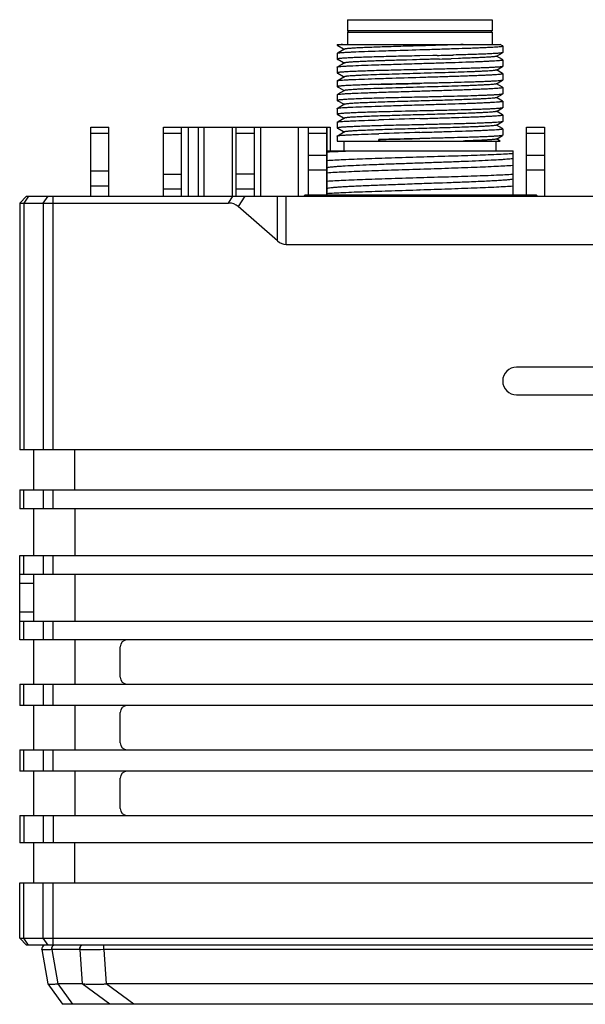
# Model space of a CAD drawing. Header units: millimetres. Extents: x 51 to 457, y 85 to 389.
# Tile 3 of 7: x 200 to 241, y 206 to 278. Entities that reach past the tile are written whole.
import ezdxf

# ---------------------------------------------------------------- set-up
doc = ezdxf.new("R2010")
doc.units = ezdxf.units.MM
doc.header["$LTSCALE"] = 32.67
doc.layers.add('00_COMPONENTS', color=7, linetype='CONTINUOUS')

msp = doc.modelspace()

# ---------------------------------------------------------------- linework, layer by layer
at = {"layer": '00_COMPONENTS'}
for p, q in [((223.663, 277.782), (223.663, 276.982)), ((223.663, 277.782), (234.163, 277.782)), ((234.163, 277.782), (234.163, 276.982)), ((223.763, 276.982), (223.663, 276.882)), ((234.163, 276.982), (223.663, 276.982)), ((223.663, 276.882), (223.663, 275.982)), ((223.663, 276.882), (234.163, 276.882)), ((234.063, 276.982), (234.163, 276.882)), ((234.163, 276.882), (234.163, 275.982)), ((222.913, 275.982), (222.913, 275.925)), ((222.913, 275.982), (234.736, 275.982)), ((222.952, 275.919), (222.967, 275.91)), ((222.952, 275.919), (222.954, 275.917)), ((222.967, 275.91), (223.384, 275.669)), ((223.453, 275.645), (222.98, 275.372)), ((223.384, 275.669), (223.439, 275.637)), ((234.907, 275.884), (234.736, 275.983)), ((234.913, 275.877), (234.913, 275.398)), ((222.913, 275.348), (222.913, 274.925)), ((222.952, 274.919), (222.967, 274.91)), ((222.967, 274.91), (223.384, 274.669)), ((229.849, 275.184), (228.913, 275.162)), ((229.705, 274.909), (229.675, 274.908)), ((229.735, 274.91), (229.705, 274.909)), ((230.18, 274.923), (229.735, 274.91)), ((229.879, 275.184), (229.849, 275.184)), ((229.879, 275.184), (229.849, 275.184)), ((230.093, 275.189), (229.879, 275.184)), ((230.103, 275.189), (230.093, 275.189)), ((230.123, 275.19), (230.103, 275.189)), ((230.132, 275.19), (230.123, 275.19)), ((230.177, 275.191), (230.132, 275.19)), ((230.275, 274.926), (230.18, 274.923)), ((230.304, 274.927), (230.275, 274.926)), ((230.327, 274.927), (230.304, 274.927)), ((231.717, 274.972), (231.18, 274.954)), ((231.383, 275.221), (231.291, 275.218)), ((231.535, 275.225), (231.383, 275.221)), ((231.545, 275.225), (231.534, 275.225)), ((234.455, 275.129), (234.906, 275.39)), ((234.908, 274.884), (234.469, 275.137)), ((222.913, 274.348), (222.913, 273.925)), ((223.453, 274.645), (222.98, 274.372)), ((223.384, 274.669), (223.439, 274.637)), ((227.932, 274.859), (227.839, 274.856)), ((228.381, 274.872), (227.932, 274.859)), ((228.438, 274.874), (228.381, 274.872)), ((234.455, 274.129), (234.906, 274.39)), ((234.913, 274.877), (234.913, 274.398)), ((222.952, 273.919), (222.967, 273.91)), ((222.967, 273.91), (223.384, 273.669)), ((223.453, 273.645), (222.98, 273.372)), ((223.384, 273.669), (223.439, 273.637)), ((234.908, 273.884), (234.469, 274.137)), ((234.913, 273.877), (234.908, 273.884)), ((234.913, 273.877), (234.913, 273.398)), ((222.913, 273.348), (222.913, 272.925)), ((222.952, 272.919), (223.038, 272.869)), ((223.038, 272.869), (223.384, 272.669)), ((234.455, 273.129), (234.906, 273.39)), ((234.908, 272.884), (234.469, 273.137)), ((234.913, 272.877), (234.908, 272.884)), ((234.913, 272.877), (234.913, 272.398)), ((222.913, 272.348), (222.913, 271.926)), ((223.453, 272.645), (222.979, 272.371)), ((223.384, 272.669), (223.439, 272.637)), ((234.455, 272.129), (234.906, 272.39)), ((234.908, 271.884), (234.469, 272.137)), ((222.913, 271.348), (222.913, 270.925)), ((222.952, 271.919), (222.966, 271.91)), ((222.966, 271.91), (223.382, 271.67)), ((223.453, 271.645), (222.98, 271.372)), ((223.382, 271.67), (223.439, 271.637)), ((234.455, 271.129), (234.906, 271.39)), ((234.913, 271.877), (234.913, 271.398)), ((222.952, 270.919), (222.966, 270.91)), ((222.952, 270.919), (222.956, 270.917)), ((222.966, 270.91), (223.382, 270.67)), ((223.453, 270.645), (222.98, 270.372)), ((223.382, 270.67), (223.439, 270.637)), ((234.908, 270.884), (234.469, 271.137)), ((234.913, 270.877), (234.913, 270.398)), ((205.073, 264.982), (205.073, 269.982)), ((205.073, 269.982), (206.373, 269.982)), ((206.373, 264.982), (206.373, 269.982)), ((210.333, 264.982), (210.333, 269.982)), ((210.333, 269.982), (222.413, 269.982)), ((211.633, 264.982), (211.633, 269.982)), ((212.133, 269.982), (212.133, 264.982)), ((212.86, 264.982), (212.86, 269.982)), ((213.274, 264.982), (213.274, 269.982)), ((215.304, 269.982), (215.304, 264.982)), ((215.593, 264.982), (215.593, 269.982)), ((216.893, 269.982), (216.893, 264.982)), ((217.395, 264.982), (217.395, 269.982)), ((220.086, 269.982), (220.086, 264.982)), ((220.853, 265.082), (220.853, 269.982)), ((222.153, 269.982), (222.153, 265.082)), ((222.197, 268.282), (222.197, 269.982)), ((222.413, 269.982), (222.413, 268.282)), ((222.913, 270.348), (222.913, 269.926)), ((222.952, 269.919), (222.966, 269.91)), ((222.966, 269.91), (223.383, 269.67)), ((234.455, 270.129), (234.906, 270.39)), ((234.908, 269.884), (234.469, 270.137)), ((236.633, 265.082), (236.633, 269.982)), ((236.633, 269.982), (237.933, 269.982)), ((237.933, 269.982), (237.933, 264.982)), ((205.073, 269.543), (206.373, 269.543)), ((210.333, 269.543), (211.633, 269.543)), ((215.593, 269.543), (216.893, 269.543)), ((220.853, 269.543), (222.153, 269.543)), ((222.913, 269.348), (222.913, 268.982)), ((223.453, 269.645), (222.98, 269.372)), ((223.383, 269.67), (223.439, 269.637)), ((234.455, 269.129), (234.906, 269.39)), ((234.913, 269.877), (234.913, 269.398)), ((236.633, 269.543), (237.933, 269.543)), ((222.913, 268.982), (234.736, 268.982)), ((223.413, 268.982), (223.413, 268.282)), ((225.95, 268.982), (225.95, 269.093)), ((226.046, 268.982), (225.95, 269.093)), ((234.413, 268.982), (234.413, 268.282)), ((234.736, 268.983), (234.469, 269.137)), ((222.153, 267.922), (220.853, 267.922)), ((222.163, 268.282), (222.163, 267.553)), ((222.163, 268.282), (235.663, 268.282)), ((228.934, 267.815), (228.913, 267.814)), ((235.663, 265.082), (235.663, 268.282)), ((237.933, 267.922), (236.633, 267.922)), ((222.163, 267.551), (222.163, 266.053)), ((206.373, 266.804), (205.073, 266.804)), ((210.333, 266.586), (211.633, 266.586)), ((216.893, 266.586), (215.593, 266.586)), ((222.153, 266.861), (220.853, 266.861)), ((228.934, 266.948), (228.913, 266.948)), ((237.933, 266.861), (236.633, 266.861)), ((205.073, 265.743), (206.373, 265.743)), ((222.163, 266.051), (222.163, 265.082)), ((228.934, 266.315), (228.913, 266.314)), ((230.396, 265.933), (230.287, 265.929)), ((230.463, 265.935), (230.396, 265.933)), ((230.515, 265.937), (230.463, 265.935)), ((230.557, 265.939), (230.515, 265.937)), ((230.869, 265.95), (230.557, 265.939)), ((230.911, 265.952), (230.869, 265.95)), ((230.986, 265.954), (230.911, 265.952)), ((231.03, 265.956), (230.986, 265.954)), ((231.828, 265.986), (231.807, 265.985)), ((231.967, 265.991), (231.828, 265.986)), ((231.99, 265.992), (231.967, 265.991)), ((200.413, 264.982), (199.913, 264.482)), ((200.56, 264.982), (200.206, 264.482)), ((200.413, 264.982), (279.413, 264.982)), ((201.62, 264.482), (201.974, 264.982)), ((202.327, 246.582), (202.327, 264.982)), ((210.333, 265.525), (211.633, 265.525)), ((215.056, 264.482), (215.369, 264.982)), ((215.593, 265.525), (216.893, 265.525)), ((216.216, 264.982), (215.748, 264.234)), ((218.588, 261.749), (218.588, 264.982)), ((219.231, 261.482), (219.231, 264.982)), ((220.61, 265.082), (220.508, 264.982)), ((220.61, 265.082), (237.343, 265.082)), ((227.476, 264.982), (227.476, 265.082)), ((228.934, 265.449), (228.913, 265.448)), ((230.476, 265.082), (230.476, 264.982)), ((237.444, 264.982), (237.343, 265.082)), ((199.913, 264.482), (199.913, 246.582)), ((199.913, 264.482), (215.056, 264.482)), ((200.206, 264.482), (200.206, 246.582)), ((201.62, 264.482), (201.62, 246.582)), ((218.588, 261.749), (215.748, 264.234)), ((219.231, 261.482), (260.595, 261.482)), ((243.913, 252.582), (235.913, 252.582)), ((235.913, 250.582), (243.913, 250.582)), ((279.913, 246.582), (199.913, 246.582)), ((200.913, 246.582), (200.913, 243.682)), ((203.913, 243.682), (203.913, 246.582)), ((199.913, 243.682), (199.913, 242.322)), ((199.913, 243.682), (279.913, 243.682)), ((200.206, 242.322), (200.206, 243.682)), ((201.62, 243.682), (201.62, 242.322)), ((202.327, 242.322), (202.327, 243.682)), ((279.913, 242.322), (199.913, 242.322)), ((200.913, 242.322), (200.913, 238.922)), ((203.913, 242.322), (203.913, 238.922)), ((199.913, 232.802), (199.913, 238.922)), ((199.913, 238.922), (279.913, 238.922)), ((200.206, 237.562), (200.206, 238.922)), ((201.62, 238.922), (201.62, 237.562)), ((202.327, 237.562), (202.327, 238.922)), ((279.913, 237.562), (199.913, 237.562)), ((200.913, 237.562), (200.913, 234.162)), ((203.913, 237.562), (203.913, 234.162)), ((200.913, 236.894), (199.913, 236.894)), ((199.913, 234.836), (200.913, 234.836)), ((199.913, 234.162), (279.913, 234.162)), ((200.206, 232.802), (200.206, 234.162)), ((201.62, 234.162), (201.62, 232.802)), ((202.327, 232.802), (202.327, 234.162)), ((279.913, 232.802), (199.913, 232.802)), ((200.913, 232.802), (200.913, 229.602)), ((203.913, 232.802), (203.913, 229.602)), ((207.204, 230.102), (207.204, 232.302)), ((199.913, 229.602), (199.913, 228.042)), ((199.913, 229.602), (279.913, 229.602)), ((200.206, 228.042), (200.206, 229.602)), ((201.62, 229.602), (201.62, 228.042)), ((202.327, 228.042), (202.327, 229.602)), ((279.913, 228.042), (199.913, 228.042)), ((200.913, 228.042), (200.913, 224.842)), ((203.913, 228.042), (203.913, 224.842)), ((207.204, 225.342), (207.204, 227.542)), ((199.913, 224.842), (199.913, 223.282)), ((199.913, 224.842), (279.913, 224.842)), ((200.206, 223.282), (200.206, 224.842)), ((201.62, 224.842), (201.62, 223.282)), ((202.327, 223.282), (202.327, 224.842)), ((279.913, 223.282), (199.913, 223.282)), ((200.913, 223.282), (200.913, 220.082)), ((203.913, 223.282), (203.913, 220.082)), ((207.204, 220.582), (207.204, 222.782)), ((199.913, 220.082), (199.913, 218.082)), ((199.913, 220.082), (279.913, 220.082)), ((200.206, 220.082), (200.206, 218.082)), ((201.62, 220.082), (201.62, 218.082)), ((202.327, 220.082), (202.327, 218.082)), ((279.913, 218.082), (199.913, 218.082)), ((200.913, 218.082), (200.913, 215.182)), ((203.913, 215.182), (203.913, 218.082)), ((199.913, 211.182), (199.913, 215.182)), ((199.913, 215.182), (279.913, 215.182)), ((200.206, 211.182), (200.206, 215.182)), ((201.62, 211.182), (201.62, 215.182)), ((202.327, 210.682), (202.327, 215.182)), ((200.413, 210.682), (199.913, 211.182)), ((200.56, 210.682), (200.206, 211.182)), ((200.206, 211.182), (201.62, 211.182)), ((279.413, 210.682), (200.413, 210.682)), ((201.974, 210.682), (201.62, 211.182)), ((201.708, 210.677), (201.722, 210.682)), ((202.328, 210.676), (202.322, 210.676)), ((202.327, 211.182), (277.499, 211.182)), ((202.362, 210.677), (202.328, 210.676)), ((202.362, 210.677), (202.372, 210.682)), ((204.398, 210.677), (202.375, 210.677)), ((204.41, 210.677), (204.42, 210.682)), ((205.99, 210.677), (205.99, 210.682)), ((206.008, 210.346), (206.008, 210.677)), ((273.819, 210.677), (206.008, 210.677)), ((201.523, 210.346), (201.961, 207.859)), ((202.244, 210.346), (202.682, 207.859)), ((204.267, 210.346), (202.244, 210.346)), ((204.267, 210.346), (204.448, 207.859)), ((206.008, 210.346), (206.189, 207.859)), ((273.819, 210.346), (206.008, 210.346)), ((201.961, 207.859), (203.021, 206.382)), ((202.682, 207.859), (203.743, 206.382)), ((204.448, 207.859), (202.682, 207.859)), ((206.443, 206.382), (204.448, 207.859)), ((208.184, 206.382), (206.189, 207.859)), ((273.637, 207.859), (206.189, 207.859)), ((276.805, 206.382), (203.021, 206.382))]:
    msp.add_line(p, q, dxfattribs=at)
for centre, radius, start, end in [((218.605, 770.281), 495.225, 271.33888, 271.46789), ((220.106, 610.182), 335.41, 271.74616, 271.89201), ((247.511, -358.732), 629.616, 91.692691, 91.964163), ((247.593, -362.103), 631.989, 91.693736, 91.964188), ((235.913, 251.582), 1, 90, 270), ((207.704, 232.302), 0.5, 90, 180), ((207.704, 230.102), 0.5, 180, 270), ((207.704, 227.542), 0.5, 90, 180), ((207.704, 225.342), 0.5, 180, 270), ((207.704, 222.782), 0.5, 90, 180), ((207.704, 220.582), 0.5, 180, 270), ((201.818, 210.398), 0.3, 111.55533, 190), ((202.375, 213.59), 2.913, 269.75655, 270.00055), ((204.398, 213.656), 2.98, 270.00034, 270.24073), ((206.008, 216.569), 5.893, 269.82882, 270.00007), ((202.2, 213.962), 3.617, 270.49525, 270.68688), ((204.309, 213.885), 3.54, 269.31575, 269.51336), ((205.947, 217.501), 7.156, 270.34716, 270.48477)]:
    msp.add_arc(centre, radius, start, end, dxfattribs=at)
for centre, major_axis, ratio, start_param, end_param in [((214.392, 262.361), (1.232, 1.966), 0.646522, -0.103443, 0.384802), ((219.231, 264.247), (0, 2.765), 0.542593, 2.698333, 3.141593)]:
    msp.add_ellipse(centre, major_axis=major_axis, ratio=ratio, start_param=start_param, end_param=end_param, dxfattribs=at)
for points, knots in [([(223.295, 275.982), (223.239, 275.978), (223.162, 275.972), (223.067, 275.962), (223.013, 275.955), (222.971, 275.948), (222.94, 275.941), (222.923, 275.935), (222.913, 275.929), (222.913, 275.925)], [0, 0, 0, 0, 0.428032, 0.597661, 0.737299, 0.8468, 0.926201, 0.976083, 1, 1, 1, 1]), ([(222.913, 275.925), (222.913, 275.923), (222.919, 275.917), (222.942, 275.909), (222.964, 275.905), (222.982, 275.902)], [0, 0, 0, 0, 0.099134, 0.290114, 1, 1, 1, 1]), ([(223.002, 275.948), (222.993, 275.946), (222.977, 275.942), (222.959, 275.937), (222.95, 275.932), (222.947, 275.929), (222.946, 275.925), (222.947, 275.923), (222.948, 275.922)], [0, 0, 0, 0, 0.436803, 0.731122, 0.827657, 0.894854, 0.944293, 1, 1, 1, 1]), ([(232.05, 275.982), (231.617, 275.967), (230.709, 275.939), (229.558, 275.905), (228.6, 275.877), (227.882, 275.857), (227.183, 275.837), (226.515, 275.816), (225.889, 275.795), (225.317, 275.772), (224.808, 275.752), (224.373, 275.733), (224.059, 275.715), (223.85, 275.699), (223.725, 275.689), (223.623, 275.678), (223.545, 275.668), (223.491, 275.658), (223.463, 275.651), (223.454, 275.646)], [0, 0, 0, 0, 0.15112, 0.316699, 0.401363, 0.485282, 0.566987, 0.64512, 0.718354, 0.785329, 0.844726, 0.895603, 0.937213, 0.954336, 0.968893, 0.980801, 0.989975, 0.99636, 1, 1, 1, 1]), ([(225.932, 275.515), (226.165, 275.523), (227.159, 275.556), (228.153, 275.587), (228.913, 275.61)], [0, 0, 0, 0, 0.234861, 1, 1, 1, 1]), ([(228.913, 275.61), (229.303, 275.622), (230.069, 275.645), (231.18, 275.68), (232.058, 275.709), (232.707, 275.732), (233.142, 275.749), (233.536, 275.766), (233.886, 275.782), (234.188, 275.798), (234.439, 275.814), (234.615, 275.827), (234.729, 275.838), (234.793, 275.846), (234.843, 275.853), (234.881, 275.861), (234.901, 275.866), (234.913, 275.874), (234.913, 275.877)], [0, 0, 0, 0, 0.194801, 0.382124, 0.554778, 0.633504, 0.706135, 0.771976, 0.830391, 0.880822, 0.92279, 0.955897, 0.969029, 0.979839, 0.988311, 0.994441, 0.99826, 1, 1, 1, 1]), ([(234.913, 275.877), (234.913, 275.878), (234.912, 275.881), (234.91, 275.883), (234.907, 275.884)], [0, 0, 0, 0, 0.189114, 1, 1, 1, 1]), ([(222.913, 275.348), (222.913, 275.352), (222.926, 275.359), (222.948, 275.365), (222.987, 275.374), (223.018, 275.378), (223.036, 275.38)], [0, 0, 0, 0, 0.086174, 0.275589, 0.57969, 1, 1, 1, 1]), ([(225.932, 275.092), (225.713, 275.085), (225.296, 275.072), (224.706, 275.052), (224.258, 275.034), (223.938, 275.02), (223.73, 275.009), (223.544, 274.999), (223.381, 274.989), (223.242, 274.978), (223.127, 274.968), (223.037, 274.958), (222.973, 274.949), (222.935, 274.94), (222.918, 274.932), (222.913, 274.928), (222.913, 274.925)], [0, 0, 0, 0, 0.216793, 0.412903, 0.584963, 0.661033, 0.730019, 0.791626, 0.845592, 0.89169, 0.92973, 0.959564, 0.981101, 0.994346, 0.997979, 1, 1, 1, 1]), ([(222.913, 274.925), (222.913, 274.923), (222.919, 274.917), (222.942, 274.909), (222.964, 274.905), (222.981, 274.902)], [0, 0, 0, 0, 0.099303, 0.290305, 1, 1, 1, 1]), ([(222.955, 274.919), (222.952, 274.92), (222.947, 274.923), (222.95, 274.929), (222.951, 274.931)], [0, 0, 0, 0, 0.566851, 1, 1, 1, 1]), ([(222.951, 274.931), (222.956, 274.935), (222.975, 274.941), (222.992, 274.945), (223.004, 274.948)], [0, 0, 0, 0, 0.356348, 1, 1, 1, 1]), ([(223.036, 275.38), (223.089, 275.387), (223.218, 275.4), (223.442, 275.416), (223.728, 275.432), (224.221, 275.456), (224.962, 275.484), (225.589, 275.504), (225.932, 275.515)], [0, 0, 0, 0, 0.055738, 0.133533, 0.232554, 0.351708, 0.644892, 1, 1, 1, 1]), ([(228.913, 275.162), (228.399, 275.151), (227.405, 275.128), (226.411, 275.104), (225.932, 275.092)], [0, 0, 0, 0, 0.517384, 1, 1, 1, 1]), ([(229.675, 274.908), (229.572, 274.906), (229.16, 274.894), (228.748, 274.883), (228.438, 274.874)], [0, 0, 0, 0, 0.249243, 1, 1, 1, 1]), ([(234.906, 275.39), (234.896, 275.384), (234.865, 275.376), (234.806, 275.366), (234.72, 275.356), (234.608, 275.345), (234.472, 275.335), (234.241, 275.32), (233.894, 275.302), (233.412, 275.282), (232.851, 275.263), (232.22, 275.243), (231.776, 275.231), (231.545, 275.225)], [0, 0, 0, 0, 0.010283, 0.028201, 0.053827, 0.087094, 0.127881, 0.176006, 0.293421, 0.437284, 0.605048, 0.793736, 1, 1, 1, 1]), ([(234.455, 275.129), (234.446, 275.124), (234.42, 275.118), (234.37, 275.108), (234.3, 275.099), (234.209, 275.09), (234.098, 275.08), (233.911, 275.066), (233.631, 275.048), (233.242, 275.029), (232.786, 275.01), (232.27, 274.991), (231.907, 274.979), (231.717, 274.972)], [0, 0, 0, 0, 0.010922, 0.029343, 0.055265, 0.088588, 0.129188, 0.176928, 0.293153, 0.435852, 0.603247, 0.792378, 1, 1, 1, 1]), ([(234.913, 275.398), (234.913, 275.397), (234.912, 275.394), (234.909, 275.391), (234.906, 275.39)], [0, 0, 0, 0, 0.18833, 1, 1, 1, 1]), ([(222.913, 274.348), (222.913, 274.352), (222.926, 274.359), (222.948, 274.365), (222.987, 274.374), (223.017, 274.378), (223.035, 274.38)], [0, 0, 0, 0, 0.086261, 0.275674, 0.57974, 1, 1, 1, 1]), ([(223.035, 274.38), (223.089, 274.387), (223.217, 274.399), (223.441, 274.416), (223.727, 274.432), (224.22, 274.456), (224.962, 274.484), (225.588, 274.504), (225.932, 274.515)], [0, 0, 0, 0, 0.055654, 0.133393, 0.232382, 0.351529, 0.644766, 1, 1, 1, 1]), ([(225.856, 274.793), (225.689, 274.787), (225.369, 274.776), (224.915, 274.758), (224.515, 274.739), (224.174, 274.721), (223.928, 274.705), (223.766, 274.692), (223.669, 274.684), (223.591, 274.675), (223.529, 274.666), (223.486, 274.658), (223.463, 274.651), (223.455, 274.646)], [0, 0, 0, 0, 0.208978, 0.39832, 0.565624, 0.708417, 0.824248, 0.871577, 0.911743, 0.944688, 0.970364, 0.988761, 1, 1, 1, 1]), ([(226.421, 274.811), (226.372, 274.81), (226.184, 274.804), (225.996, 274.798), (225.856, 274.793)], [0, 0, 0, 0, 0.256647, 1, 1, 1, 1]), ([(225.932, 274.515), (226.411, 274.531), (227.405, 274.564), (228.399, 274.594), (228.913, 274.61)], [0, 0, 0, 0, 0.482624, 1, 1, 1, 1]), ([(227.839, 274.856), (227.717, 274.852), (227.244, 274.838), (226.771, 274.822), (226.421, 274.811)], [0, 0, 0, 0, 0.258549, 1, 1, 1, 1]), ([(228.913, 274.61), (229.303, 274.622), (230.069, 274.645), (231.18, 274.68), (232.058, 274.709), (232.707, 274.732), (233.142, 274.749), (233.536, 274.766), (233.886, 274.782), (234.188, 274.798), (234.439, 274.814), (234.615, 274.827), (234.729, 274.838), (234.793, 274.846), (234.843, 274.853), (234.881, 274.861), (234.901, 274.866), (234.913, 274.874), (234.913, 274.877)], [0, 0, 0, 0, 0.194807, 0.382121, 0.554777, 0.633502, 0.706135, 0.771974, 0.83039, 0.880822, 0.922789, 0.955896, 0.969026, 0.979837, 0.988311, 0.994441, 0.998261, 1, 1, 1, 1]), ([(234.906, 274.39), (234.9, 274.386), (234.881, 274.38), (234.847, 274.373), (234.799, 274.365), (234.71, 274.354), (234.565, 274.341), (234.353, 274.326), (234.092, 274.312), (233.784, 274.298), (233.432, 274.283), (233.039, 274.269), (232.609, 274.255), (231.973, 274.236), (231.115, 274.214), (230.034, 274.187), (229.292, 274.171), (228.913, 274.162)], [0, 0, 0, 0, 0.003683, 0.00952, 0.017554, 0.027784, 0.054767, 0.090264, 0.133966, 0.185483, 0.244358, 0.310059, 0.381993, 0.459513, 0.628466, 0.810813, 1, 1, 1, 1]), ([(234.908, 274.884), (234.907, 274.884), (234.903, 274.886), (234.9, 274.887), (234.897, 274.888)], [0, 0, 0, 0, 0.209519, 1, 1, 1, 1]), ([(234.913, 274.398), (234.913, 274.397), (234.912, 274.394), (234.909, 274.391), (234.906, 274.39)], [0, 0, 0, 0, 0.188402, 1, 1, 1, 1]), ([(234.913, 274.877), (234.913, 274.878), (234.912, 274.881), (234.91, 274.882), (234.908, 274.884)], [0, 0, 0, 0, 0.189697, 1, 1, 1, 1]), ([(225.932, 274.092), (225.713, 274.085), (225.296, 274.072), (224.706, 274.052), (224.258, 274.034), (223.938, 274.02), (223.73, 274.009), (223.544, 273.999), (223.381, 273.989), (223.242, 273.978), (223.127, 273.968), (223.037, 273.958), (222.973, 273.949), (222.935, 273.94), (222.918, 273.932), (222.913, 273.928), (222.913, 273.925)], [0, 0, 0, 0, 0.216793, 0.412903, 0.584963, 0.661033, 0.730019, 0.791627, 0.845592, 0.89169, 0.92973, 0.959565, 0.981101, 0.994346, 0.997979, 1, 1, 1, 1]), ([(222.913, 273.925), (222.913, 273.923), (222.919, 273.917), (222.942, 273.909), (222.964, 273.905), (222.981, 273.902)], [0, 0, 0, 0, 0.099363, 0.290374, 1, 1, 1, 1]), ([(222.955, 273.919), (222.952, 273.92), (222.947, 273.923), (222.95, 273.929), (222.951, 273.931)], [0, 0, 0, 0, 0.564291, 1, 1, 1, 1]), ([(222.951, 273.931), (222.956, 273.935), (222.975, 273.941), (222.993, 273.945), (223.004, 273.948)], [0, 0, 0, 0, 0.35708, 1, 1, 1, 1]), ([(223.037, 273.38), (223.09, 273.387), (223.219, 273.4), (223.443, 273.416), (223.729, 273.432), (224.222, 273.456), (224.963, 273.484), (225.589, 273.504), (225.932, 273.515)], [0, 0, 0, 0, 0.055858, 0.133736, 0.232803, 0.351967, 0.645074, 1, 1, 1, 1]), ([(234.452, 274.131), (234.446, 274.127), (234.429, 274.122), (234.398, 274.114), (234.354, 274.107), (234.272, 274.095), (234.139, 274.082), (233.944, 274.067), (233.704, 274.053), (233.421, 274.038), (233.098, 274.023), (232.595, 274.002), (231.891, 273.976), (230.973, 273.947), (229.982, 273.917), (228.954, 273.888), (227.926, 273.857), (226.935, 273.828), (226.017, 273.798), (225.312, 273.773), (224.809, 273.752), (224.486, 273.737), (224.204, 273.722), (223.964, 273.708), (223.769, 273.693), (223.635, 273.68), (223.552, 273.669), (223.508, 273.662), (223.476, 273.654), (223.459, 273.649), (223.453, 273.645)], [0, 0, 0, 0, 0.001882, 0.004826, 0.00885, 0.013959, 0.027425, 0.045196, 0.067127, 0.092957, 0.122424, 0.155264, 0.229908, 0.314325, 0.40543, 0.499912, 0.5944, 0.685474, 0.769882, 0.844609, 0.877458, 0.906895, 0.93267, 0.954553, 0.972355, 0.985919, 0.991078, 0.995145, 0.998113, 1, 1, 1, 1]), ([(228.913, 274.162), (228.399, 274.151), (227.405, 274.128), (226.411, 274.104), (225.932, 274.092)], [0, 0, 0, 0, 0.517384, 1, 1, 1, 1]), ([(225.932, 273.515), (226.165, 273.523), (227.159, 273.557), (228.153, 273.587), (228.913, 273.61)], [0, 0, 0, 0, 0.234864, 1, 1, 1, 1]), ([(228.913, 273.61), (229.303, 273.622), (230.069, 273.645), (231.011, 273.675), (231.732, 273.698), (232.236, 273.715), (232.707, 273.732), (233.142, 273.749), (233.536, 273.766), (233.886, 273.782), (234.188, 273.798), (234.439, 273.814), (234.615, 273.827), (234.729, 273.838), (234.793, 273.846), (234.843, 273.853), (234.881, 273.861), (234.901, 273.866), (234.913, 273.874), (234.913, 273.877)], [0, 0, 0, 0, 0.194809, 0.382126, 0.47072, 0.554783, 0.633509, 0.706142, 0.771982, 0.830398, 0.880832, 0.922799, 0.955904, 0.969036, 0.979849, 0.988322, 0.994453, 0.998271, 1, 1, 1, 1]), ([(222.913, 273.348), (222.913, 273.352), (222.926, 273.36), (222.948, 273.365), (222.988, 273.374), (223.019, 273.378), (223.037, 273.38)], [0, 0, 0, 0, 0.085997, 0.275393, 0.579562, 1, 1, 1, 1]), ([(225.932, 273.092), (225.713, 273.085), (225.296, 273.072), (224.706, 273.052), (224.258, 273.034), (223.938, 273.02), (223.73, 273.009), (223.544, 272.999), (223.381, 272.989), (223.242, 272.978), (223.127, 272.968), (223.037, 272.958), (222.973, 272.949), (222.935, 272.94), (222.918, 272.932), (222.913, 272.928), (222.913, 272.925)], [0, 0, 0, 0, 0.216769, 0.412907, 0.584952, 0.661027, 0.730015, 0.791622, 0.845591, 0.891687, 0.92973, 0.959564, 0.981097, 0.994346, 0.997979, 1, 1, 1, 1]), ([(222.913, 272.925), (222.913, 272.923), (222.919, 272.917), (222.941, 272.909), (222.964, 272.905), (222.981, 272.902)], [0, 0, 0, 0, 0.099519, 0.290434, 1, 1, 1, 1]), ([(222.954, 272.919), (222.952, 272.919), (222.95, 272.921), (222.947, 272.925), (222.948, 272.927)], [0, 0, 0, 0, 0.348883, 1, 1, 1, 1]), ([(222.948, 272.927), (222.948, 272.929), (222.952, 272.933), (222.966, 272.939), (222.979, 272.942), (222.989, 272.945)], [0, 0, 0, 0, 0.124522, 0.325923, 1, 1, 1, 1]), ([(222.989, 272.945), (222.992, 272.945), (223.008, 272.949), (223.024, 272.951), (223.036, 272.953)], [0, 0, 0, 0, 0.216079, 1, 1, 1, 1]), ([(234.455, 273.129), (234.449, 273.126), (234.432, 273.12), (234.4, 273.113), (234.355, 273.106), (234.272, 273.096), (234.138, 273.083), (233.943, 273.069), (233.704, 273.054), (233.422, 273.038), (233.099, 273.022), (232.739, 273.008), (232.344, 272.993), (231.759, 272.973), (230.973, 272.948), (229.982, 272.916), (228.954, 272.888), (227.925, 272.859), (226.934, 272.828), (226.016, 272.798), (225.312, 272.774), (224.81, 272.754), (224.486, 272.738), (224.203, 272.723), (223.963, 272.707), (223.768, 272.692), (223.635, 272.68), (223.552, 272.669), (223.509, 272.662), (223.477, 272.655), (223.46, 272.649), (223.454, 272.646)], [0, 0, 0, 0, 0.001881, 0.00486, 0.008952, 0.014143, 0.027754, 0.04555, 0.067378, 0.093079, 0.122463, 0.155316, 0.191326, 0.230113, 0.314522, 0.405576, 0.500081, 0.594573, 0.685708, 0.770128, 0.844703, 0.877526, 0.906999, 0.932855, 0.954817, 0.972607, 0.986081, 0.991186, 0.995202, 0.998133, 1, 1, 1, 1]), ([(225.932, 273.092), (226.165, 273.098), (227.159, 273.123), (228.153, 273.145), (228.913, 273.162)], [0, 0, 0, 0, 0.234853, 1, 1, 1, 1]), ([(228.913, 273.158), (228.399, 273.146), (227.405, 273.125), (226.411, 273.104), (225.932, 273.092)], [0, 0, 0, 0, 0.517176, 1, 1, 1, 1]), ([(234.906, 273.39), (234.9, 273.386), (234.882, 273.38), (234.848, 273.373), (234.8, 273.366), (234.71, 273.354), (234.565, 273.341), (234.354, 273.326), (234.093, 273.312), (233.785, 273.298), (233.433, 273.283), (233.04, 273.269), (232.61, 273.255), (231.973, 273.236), (231.116, 273.214), (230.035, 273.187), (229.292, 273.171), (228.913, 273.162)], [0, 0, 0, 0, 0.003662, 0.009481, 0.017497, 0.027713, 0.054673, 0.090149, 0.133835, 0.185345, 0.244216, 0.309918, 0.381859, 0.45939, 0.628374, 0.810773, 1, 1, 1, 1]), ([(228.913, 272.61), (229.303, 272.622), (230.069, 272.645), (231.011, 272.675), (231.732, 272.698), (232.236, 272.716), (232.707, 272.733), (233.142, 272.749), (233.536, 272.766), (233.886, 272.782), (234.188, 272.798), (234.439, 272.814), (234.615, 272.827), (234.729, 272.838), (234.793, 272.846), (234.843, 272.853), (234.881, 272.861), (234.901, 272.866), (234.913, 272.874), (234.913, 272.877)], [0, 0, 0, 0, 0.19481, 0.382127, 0.470721, 0.554784, 0.63351, 0.706143, 0.771984, 0.8304, 0.880834, 0.922801, 0.955906, 0.969039, 0.979852, 0.988324, 0.994455, 0.998272, 1, 1, 1, 1]), ([(234.913, 273.398), (234.913, 273.397), (234.912, 273.394), (234.909, 273.391), (234.906, 273.39)], [0, 0, 0, 0, 0.189485, 1, 1, 1, 1]), ([(222.913, 272.348), (222.913, 272.351), (222.922, 272.358), (222.939, 272.363), (222.968, 272.37), (222.99, 272.374), (223.004, 272.376)], [0, 0, 0, 0, 0.092377, 0.282426, 0.584218, 1, 1, 1, 1]), ([(225.932, 272.092), (225.713, 272.085), (225.296, 272.072), (224.706, 272.052), (224.258, 272.034), (223.938, 272.02), (223.73, 272.009), (223.544, 271.999), (223.381, 271.989), (223.242, 271.978), (223.127, 271.968), (223.037, 271.958), (222.973, 271.949), (222.935, 271.94), (222.918, 271.932), (222.913, 271.928), (222.913, 271.926)], [0, 0, 0, 0, 0.216794, 0.412905, 0.584965, 0.661036, 0.730022, 0.79163, 0.845596, 0.891694, 0.929734, 0.959569, 0.981104, 0.994349, 0.997981, 1, 1, 1, 1]), ([(223.004, 272.376), (223.053, 272.383), (223.176, 272.396), (223.393, 272.413), (223.676, 272.429), (224.176, 272.454), (224.935, 272.483), (225.578, 272.504), (225.932, 272.515)], [0, 0, 0, 0, 0.05117, 0.125811, 0.22309, 0.34186, 0.637944, 1, 1, 1, 1]), ([(234.455, 272.129), (234.449, 272.126), (234.432, 272.12), (234.4, 272.113), (234.356, 272.106), (234.273, 272.095), (234.139, 272.082), (233.944, 272.067), (233.704, 272.052), (233.421, 272.037), (233.098, 272.023), (232.444, 271.995), (231.405, 271.96), (230.227, 271.924), (229.213, 271.895), (228.434, 271.872), (227.666, 271.85), (226.923, 271.827), (226.222, 271.805), (225.577, 271.783), (224.999, 271.76), (224.567, 271.741), (224.264, 271.725), (224.071, 271.714), (223.903, 271.703), (223.761, 271.692), (223.646, 271.681), (223.557, 271.67), (223.496, 271.659), (223.463, 271.651), (223.453, 271.645)], [0, 0, 0, 0, 0.001893, 0.004861, 0.008923, 0.01408, 0.027636, 0.045435, 0.067327, 0.093118, 0.122568, 0.155419, 0.27129, 0.405603, 0.476327, 0.547531, 0.617772, 0.685624, 0.749721, 0.808749, 0.861525, 0.906988, 0.926671, 0.94419, 0.959467, 0.972428, 0.982998, 0.991123, 0.99678, 1, 1, 1, 1]), ([(225.932, 272.515), (226.411, 272.532), (227.405, 272.564), (228.399, 272.595), (228.913, 272.61)], [0, 0, 0, 0, 0.482624, 1, 1, 1, 1]), ([(228.913, 272.162), (228.399, 272.15), (227.405, 272.129), (226.411, 272.104), (225.932, 272.092)], [0, 0, 0, 0, 0.517384, 1, 1, 1, 1]), ([(234.906, 272.39), (234.9, 272.386), (234.881, 272.38), (234.847, 272.373), (234.799, 272.365), (234.709, 272.354), (234.564, 272.341), (234.353, 272.326), (234.091, 272.312), (233.784, 272.297), (233.432, 272.283), (232.884, 272.264), (232.116, 272.24), (231.115, 272.214), (230.034, 272.188), (229.291, 272.17), (228.913, 272.162)], [0, 0, 0, 0, 0.003692, 0.009539, 0.017579, 0.027816, 0.054811, 0.090318, 0.134026, 0.185549, 0.244425, 0.310124, 0.459571, 0.628509, 0.810836, 1, 1, 1, 1]), ([(234.913, 272.398), (234.913, 272.397), (234.912, 272.394), (234.909, 272.391), (234.906, 272.39)], [0, 0, 0, 0, 0.188251, 1, 1, 1, 1]), ([(222.913, 271.926), (222.913, 271.923), (222.919, 271.917), (222.942, 271.909), (222.964, 271.905), (222.981, 271.902)], [0, 0, 0, 0, 0.099256, 0.290257, 1, 1, 1, 1]), ([(222.913, 271.348), (222.913, 271.352), (222.926, 271.359), (222.948, 271.365), (222.987, 271.374), (223.017, 271.378), (223.035, 271.38)], [0, 0, 0, 0, 0.086245, 0.275656, 0.579729, 1, 1, 1, 1]), ([(223.004, 271.947), (222.995, 271.945), (222.979, 271.941), (222.962, 271.936), (222.953, 271.931), (222.949, 271.928), (222.948, 271.924), (222.949, 271.922), (222.95, 271.921)], [0, 0, 0, 0, 0.433505, 0.728765, 0.82705, 0.896312, 0.946572, 1, 1, 1, 1]), ([(223.035, 271.38), (223.089, 271.387), (223.217, 271.399), (223.441, 271.416), (223.727, 271.432), (224.22, 271.456), (224.962, 271.484), (225.588, 271.504), (225.932, 271.515)], [0, 0, 0, 0, 0.055659, 0.133401, 0.232393, 0.35154, 0.644773, 1, 1, 1, 1]), ([(225.932, 271.515), (226.411, 271.531), (227.405, 271.564), (228.399, 271.594), (228.913, 271.61)], [0, 0, 0, 0, 0.482624, 1, 1, 1, 1]), ([(228.913, 271.61), (229.303, 271.622), (230.069, 271.646), (231.18, 271.68), (232.058, 271.709), (232.707, 271.732), (233.142, 271.749), (233.536, 271.766), (233.886, 271.782), (234.188, 271.798), (234.439, 271.814), (234.615, 271.827), (234.729, 271.838), (234.793, 271.846), (234.843, 271.853), (234.881, 271.861), (234.901, 271.866), (234.913, 271.874), (234.913, 271.877)], [0, 0, 0, 0, 0.194807, 0.382121, 0.554777, 0.633502, 0.706135, 0.771974, 0.83039, 0.880822, 0.922789, 0.955896, 0.969026, 0.979837, 0.988311, 0.994441, 0.998261, 1, 1, 1, 1]), ([(234.906, 271.39), (234.9, 271.386), (234.882, 271.38), (234.847, 271.373), (234.8, 271.366), (234.71, 271.354), (234.565, 271.341), (234.354, 271.326), (234.093, 271.312), (233.785, 271.298), (233.433, 271.283), (233.04, 271.269), (232.61, 271.255), (231.973, 271.236), (231.116, 271.213), (230.035, 271.188), (229.292, 271.171), (228.913, 271.162)], [0, 0, 0, 0, 0.003668, 0.009492, 0.017511, 0.02773, 0.054694, 0.090176, 0.133864, 0.185376, 0.244248, 0.309949, 0.381889, 0.459417, 0.628395, 0.810775, 1, 1, 1, 1]), ([(234.908, 271.884), (234.907, 271.884), (234.903, 271.886), (234.9, 271.887), (234.897, 271.888)], [0, 0, 0, 0, 0.209584, 1, 1, 1, 1]), ([(234.913, 271.398), (234.913, 271.397), (234.912, 271.394), (234.909, 271.391), (234.906, 271.39)], [0, 0, 0, 0, 0.189057, 1, 1, 1, 1]), ([(234.913, 271.877), (234.913, 271.878), (234.912, 271.881), (234.91, 271.882), (234.908, 271.884)], [0, 0, 0, 0, 0.189657, 1, 1, 1, 1]), ([(225.932, 271.092), (225.713, 271.085), (225.296, 271.072), (224.706, 271.052), (224.258, 271.034), (223.938, 271.02), (223.73, 271.009), (223.544, 270.999), (223.381, 270.989), (223.242, 270.978), (223.127, 270.968), (223.037, 270.958), (222.973, 270.949), (222.935, 270.94), (222.918, 270.932), (222.913, 270.928), (222.913, 270.925)], [0, 0, 0, 0, 0.216793, 0.412903, 0.584963, 0.661034, 0.73002, 0.791627, 0.845593, 0.891691, 0.929731, 0.959566, 0.981103, 0.994348, 0.997981, 1, 1, 1, 1]), ([(222.913, 270.925), (222.913, 270.923), (222.919, 270.917), (222.942, 270.909), (222.964, 270.905), (222.981, 270.902)], [0, 0, 0, 0, 0.099171, 0.290149, 1, 1, 1, 1]), ([(223.002, 270.948), (222.997, 270.947), (222.987, 270.945), (222.972, 270.941), (222.96, 270.937), (222.95, 270.933), (222.944, 270.926), (222.947, 270.922), (222.949, 270.921)], [0, 0, 0, 0, 0.239294, 0.44131, 0.675035, 0.828579, 0.916107, 1, 1, 1, 1]), ([(234.455, 271.129), (234.449, 271.126), (234.432, 271.12), (234.4, 271.113), (234.356, 271.106), (234.273, 271.095), (234.14, 271.082), (233.945, 271.067), (233.705, 271.052), (233.423, 271.038), (233.1, 271.023), (232.446, 270.995), (231.407, 270.96), (229.967, 270.916), (228.695, 270.88), (227.667, 270.85), (226.924, 270.827), (226.223, 270.805), (225.577, 270.783), (225, 270.76), (224.567, 270.741), (224.264, 270.725), (224.071, 270.714), (223.903, 270.703), (223.761, 270.692), (223.646, 270.681), (223.557, 270.67), (223.495, 270.659), (223.463, 270.651), (223.453, 270.645)], [0, 0, 0, 0, 0.001886, 0.004846, 0.008897, 0.014037, 0.027561, 0.045343, 0.06723, 0.093004, 0.122434, 0.155277, 0.271138, 0.405464, 0.547415, 0.617671, 0.685543, 0.749649, 0.8087, 0.861492, 0.906956, 0.926649, 0.94418, 0.959463, 0.972417, 0.982981, 0.991108, 0.996774, 1, 1, 1, 1]), ([(228.913, 271.162), (228.654, 271.156), (227.66, 271.134), (226.666, 271.111), (225.932, 271.092)], [0, 0, 0, 0, 0.260897, 1, 1, 1, 1]), ([(228.913, 270.61), (229.303, 270.622), (230.069, 270.646), (231.18, 270.68), (232.058, 270.709), (232.707, 270.732), (233.142, 270.749), (233.536, 270.766), (233.886, 270.782), (234.188, 270.798), (234.439, 270.814), (234.615, 270.827), (234.729, 270.838), (234.793, 270.846), (234.843, 270.853), (234.881, 270.861), (234.901, 270.866), (234.913, 270.874), (234.913, 270.877)], [0, 0, 0, 0, 0.194807, 0.382121, 0.554777, 0.633501, 0.706134, 0.771973, 0.83039, 0.880821, 0.922788, 0.955896, 0.969026, 0.979836, 0.98831, 0.99444, 0.998261, 1, 1, 1, 1]), ([(234.908, 270.884), (234.907, 270.884), (234.903, 270.886), (234.9, 270.887), (234.897, 270.888)], [0, 0, 0, 0, 0.209719, 1, 1, 1, 1]), ([(234.913, 270.877), (234.913, 270.878), (234.912, 270.881), (234.91, 270.882), (234.908, 270.884)], [0, 0, 0, 0, 0.189584, 1, 1, 1, 1]), ([(222.913, 270.348), (222.913, 270.352), (222.926, 270.36), (222.948, 270.365), (222.988, 270.374), (223.019, 270.378), (223.037, 270.38)], [0, 0, 0, 0, 0.086006, 0.275405, 0.579571, 1, 1, 1, 1]), ([(225.932, 270.092), (225.713, 270.085), (225.296, 270.072), (224.706, 270.052), (224.258, 270.034), (223.938, 270.02), (223.73, 270.009), (223.544, 269.999), (223.381, 269.989), (223.242, 269.978), (223.127, 269.968), (223.037, 269.958), (222.973, 269.949), (222.935, 269.94), (222.918, 269.932), (222.913, 269.928), (222.913, 269.926)], [0, 0, 0, 0, 0.216794, 0.412904, 0.584965, 0.661035, 0.730021, 0.791629, 0.845595, 0.891693, 0.929733, 0.959567, 0.981103, 0.994348, 0.99798, 1, 1, 1, 1]), ([(222.913, 269.926), (222.913, 269.923), (222.919, 269.917), (222.942, 269.909), (222.964, 269.905), (222.982, 269.902)], [0, 0, 0, 0, 0.099153, 0.29014, 1, 1, 1, 1]), ([(223.003, 269.946), (222.994, 269.945), (222.978, 269.941), (222.961, 269.936), (222.952, 269.931), (222.949, 269.928), (222.948, 269.924), (222.949, 269.922), (222.95, 269.921)], [0, 0, 0, 0, 0.436455, 0.731483, 0.828532, 0.89615, 0.945417, 1, 1, 1, 1]), ([(223.037, 270.38), (223.09, 270.387), (223.219, 270.4), (223.443, 270.416), (223.729, 270.432), (224.222, 270.456), (224.963, 270.484), (225.589, 270.504), (225.932, 270.515)], [0, 0, 0, 0, 0.055866, 0.13375, 0.23282, 0.351984, 0.645086, 1, 1, 1, 1]), ([(234.455, 270.129), (234.449, 270.126), (234.432, 270.12), (234.401, 270.113), (234.357, 270.106), (234.274, 270.095), (234.141, 270.082), (233.946, 270.067), (233.706, 270.052), (233.424, 270.038), (233.101, 270.023), (232.447, 269.995), (231.408, 269.96), (229.968, 269.916), (228.696, 269.88), (227.667, 269.85), (226.925, 269.827), (226.223, 269.805), (225.577, 269.783), (225, 269.76), (224.567, 269.741), (224.264, 269.725), (224.071, 269.714), (223.903, 269.703), (223.761, 269.692), (223.646, 269.681), (223.557, 269.67), (223.5, 269.66), (223.468, 269.652), (223.457, 269.648), (223.453, 269.645)], [0, 0, 0, 0, 0.001879, 0.004827, 0.008864, 0.013991, 0.027502, 0.045286, 0.067163, 0.092917, 0.122339, 0.155189, 0.271038, 0.405376, 0.547344, 0.617615, 0.685494, 0.749612, 0.808679, 0.861468, 0.906947, 0.926649, 0.94418, 0.959454, 0.972405, 0.982976, 0.991112, 0.996779, 0.998689, 1, 1, 1, 1]), ([(228.913, 270.162), (228.399, 270.151), (227.405, 270.128), (226.411, 270.104), (225.932, 270.092)], [0, 0, 0, 0, 0.517384, 1, 1, 1, 1]), ([(234.906, 270.39), (234.9, 270.386), (234.882, 270.381), (234.848, 270.373), (234.8, 270.366), (234.711, 270.354), (234.566, 270.341), (234.354, 270.327), (234.093, 270.312), (233.786, 270.298), (233.434, 270.283), (233.041, 270.269), (232.611, 270.255), (231.974, 270.236), (231.116, 270.214), (230.035, 270.188), (229.292, 270.171), (228.913, 270.162)], [0, 0, 0, 0, 0.003646, 0.009452, 0.017459, 0.027665, 0.054604, 0.090064, 0.13374, 0.185242, 0.244111, 0.309813, 0.381759, 0.459297, 0.628307, 0.810728, 1, 1, 1, 1]), ([(234.913, 270.398), (234.913, 270.397), (234.912, 270.394), (234.909, 270.392), (234.906, 270.39)], [0, 0, 0, 0, 0.189062, 1, 1, 1, 1]), ([(222.913, 269.348), (222.913, 269.352), (222.926, 269.359), (222.948, 269.365), (222.987, 269.373), (223.017, 269.378), (223.035, 269.38)], [0, 0, 0, 0, 0.086355, 0.275776, 0.579806, 1, 1, 1, 1]), ([(223.035, 269.38), (223.088, 269.387), (223.216, 269.399), (223.44, 269.416), (223.726, 269.432), (224.22, 269.456), (224.961, 269.484), (225.588, 269.504), (225.932, 269.515)], [0, 0, 0, 0, 0.055581, 0.133269, 0.232231, 0.351372, 0.644655, 1, 1, 1, 1]), ([(228.913, 269.61), (229.303, 269.622), (230.069, 269.646), (231.18, 269.68), (232.058, 269.709), (232.707, 269.732), (233.142, 269.749), (233.536, 269.766), (233.886, 269.782), (234.188, 269.798), (234.439, 269.814), (234.615, 269.827), (234.729, 269.838), (234.793, 269.846), (234.843, 269.853), (234.881, 269.861), (234.901, 269.866), (234.913, 269.874), (234.913, 269.877)], [0, 0, 0, 0, 0.194807, 0.382121, 0.554777, 0.633501, 0.706134, 0.771973, 0.83039, 0.880821, 0.922788, 0.955896, 0.969026, 0.979836, 0.98831, 0.99444, 0.99826, 1, 1, 1, 1]), ([(234.906, 269.39), (234.9, 269.386), (234.882, 269.381), (234.847, 269.373), (234.8, 269.365), (234.71, 269.354), (234.565, 269.341), (234.354, 269.327), (234.093, 269.312), (233.785, 269.297), (233.433, 269.283), (233.04, 269.269), (232.61, 269.255), (231.973, 269.236), (231.116, 269.214), (230.035, 269.187), (229.292, 269.171), (228.913, 269.162)], [0, 0, 0, 0, 0.003669, 0.009496, 0.017518, 0.027738, 0.0547, 0.090178, 0.133868, 0.18538, 0.244251, 0.309952, 0.381892, 0.45942, 0.628396, 0.810784, 1, 1, 1, 1]), ([(234.908, 269.884), (234.907, 269.884), (234.903, 269.886), (234.9, 269.887), (234.897, 269.888)], [0, 0, 0, 0, 0.209891, 1, 1, 1, 1]), ([(234.913, 269.398), (234.913, 269.397), (234.912, 269.394), (234.909, 269.392), (234.906, 269.39)], [0, 0, 0, 0, 0.18806, 1, 1, 1, 1]), ([(234.913, 269.877), (234.913, 269.878), (234.912, 269.881), (234.91, 269.882), (234.908, 269.884)], [0, 0, 0, 0, 0.189442, 1, 1, 1, 1]), ([(225.95, 269.093), (226.182, 269.099), (227.17, 269.123), (228.158, 269.145), (228.913, 269.162)], [0, 0, 0, 0, 0.235063, 1, 1, 1, 1]), ([(228.913, 269.159), (228.403, 269.146), (227.415, 269.125), (226.427, 269.105), (225.95, 269.093)], [0, 0, 0, 0, 0.516952, 1, 1, 1, 1]), ([(234.455, 269.129), (234.447, 269.125), (234.424, 269.118), (234.381, 269.109), (234.32, 269.101), (234.24, 269.092), (234.143, 269.083), (233.98, 269.07), (233.735, 269.054), (233.393, 269.036), (232.993, 269.018), (232.539, 269), (232.219, 268.988), (232.05, 268.982)], [0, 0, 0, 0, 0.011077, 0.029406, 0.055108, 0.088188, 0.128589, 0.176165, 0.292084, 0.434383, 0.601388, 0.790796, 1, 1, 1, 1]), ([(222.163, 268.187), (222.438, 268.206), (223.066, 268.24), (223.694, 268.268), (224.047, 268.282)], [0, 0, 0, 0, 0.437935, 1, 1, 1, 1]), ([(228.913, 267.814), (228.229, 267.793), (226.912, 267.751), (225.06, 267.689), (223.494, 267.627), (222.561, 267.58), (222.163, 267.553)], [0, 0, 0, 0, 0.303851, 0.585159, 0.823079, 1, 1, 1, 1]), ([(235.663, 268.06), (235.484, 268.048), (235.088, 268.025), (234.158, 267.98), (232.775, 267.93), (230.929, 267.871), (229.616, 267.834), (228.934, 267.815)], [0, 0, 0, 0, 0.07992, 0.176934, 0.414794, 0.696068, 1, 1, 1, 1]), ([(235.663, 267.711), (235.616, 267.702), (235.504, 267.688), (235.311, 267.667), (235.068, 267.646), (234.65, 267.616), (234.021, 267.58), (233.152, 267.539), (232.152, 267.498), (231.052, 267.456), (229.886, 267.415), (228.691, 267.373), (227.504, 267.332), (226.363, 267.29), (225.302, 267.249), (224.356, 267.207), (223.653, 267.171), (223.169, 267.142), (222.873, 267.121), (222.624, 267.101), (222.425, 267.08), (222.276, 267.06), (222.195, 267.044), (222.163, 267.034)], [0, 0, 0, 0, 0.010646, 0.025023, 0.043119, 0.064763, 0.117921, 0.182923, 0.257753, 0.340023, 0.427218, 0.516584, 0.605335, 0.690693, 0.770007, 0.840779, 0.90081, 0.926205, 0.948255, 0.966773, 0.981619, 0.992688, 1, 1, 1, 1]), ([(228.934, 266.948), (229.616, 266.972), (230.929, 267.018), (232.775, 267.084), (234.337, 267.151), (235.267, 267.198), (235.663, 267.226)], [0, 0, 0, 0, 0.303918, 0.585186, 0.823057, 1, 1, 1, 1]), ([(222.163, 266.687), (222.561, 266.714), (223.494, 266.761), (225.06, 266.823), (226.912, 266.885), (228.229, 266.926), (228.913, 266.948)], [0, 0, 0, 0, 0.176917, 0.414835, 0.696144, 1, 1, 1, 1]), ([(235.663, 266.56), (235.267, 266.533), (234.337, 266.488), (232.775, 266.429), (230.929, 266.372), (229.616, 266.334), (228.934, 266.315)], [0, 0, 0, 0, 0.176931, 0.414793, 0.696067, 1, 1, 1, 1]), ([(228.913, 266.314), (228.229, 266.293), (226.912, 266.251), (225.06, 266.189), (223.494, 266.127), (222.561, 266.08), (222.163, 266.053)], [0, 0, 0, 0, 0.303851, 0.585159, 0.823078, 1, 1, 1, 1]), ([(230.287, 265.929), (229.82, 265.912), (228.885, 265.88), (227.505, 265.831), (226.186, 265.784), (224.985, 265.735), (224.081, 265.694), (223.455, 265.66), (223.07, 265.635), (222.748, 265.611), (222.491, 265.588), (222.303, 265.565), (222.201, 265.546), (222.163, 265.535)], [0, 0, 0, 0, 0.172537, 0.344716, 0.509234, 0.659074, 0.787936, 0.842738, 0.890317, 0.930182, 0.961935, 0.985267, 1, 1, 1, 1]), ([(228.934, 265.449), (229.616, 265.472), (230.929, 265.516), (232.775, 265.586), (234.158, 265.642), (235.088, 265.69), (235.484, 265.714), (235.663, 265.726)], [0, 0, 0, 0, 0.303917, 0.585186, 0.823054, 0.920075, 1, 1, 1, 1]), ([(231.807, 265.985), (231.743, 265.983), (231.484, 265.973), (231.225, 265.963), (231.03, 265.956)], [0, 0, 0, 0, 0.245488, 1, 1, 1, 1]), ([(235.663, 266.211), (235.599, 266.199), (235.441, 266.179), (235.162, 266.153), (234.802, 266.127), (234.365, 266.1), (233.857, 266.073), (233.057, 266.035), (232.428, 266.009), (231.99, 265.992)], [0, 0, 0, 0, 0.053366, 0.129744, 0.228174, 0.347603, 0.486545, 0.642965, 1, 1, 1, 1]), ([(222.163, 265.187), (222.343, 265.2), (222.74, 265.223), (223.673, 265.269), (225.06, 265.323), (226.912, 265.385), (228.229, 265.426), (228.913, 265.448)], [0, 0, 0, 0, 0.079896, 0.176921, 0.414841, 0.69615, 1, 1, 1, 1]), ([(199.913, 211.182), (199.913, 211.182), (199.914, 211.182), (199.915, 211.182), (199.916, 211.182), (199.919, 211.182), (199.921, 211.182), (199.926, 211.182), (199.934, 211.182), (199.945, 211.182), (199.958, 211.182), (199.973, 211.182), (199.998, 211.182), (200.035, 211.182), (200.085, 211.182), (200.143, 211.182), (200.184, 211.182), (200.206, 211.182)], [0, 0, 0, 0, 0.001364, 0.004742, 0.01015, 0.017587, 0.027052, 0.038536, 0.067538, 0.104524, 0.149405, 0.202075, 0.262407, 0.405467, 0.577221, 0.776031, 1, 1, 1, 1]), ([(201.62, 211.182), (201.671, 211.182), (201.779, 211.182), (202.015, 211.183), (202.2, 211.182), (202.327, 211.182)], [0, 0, 0, 0, 0.214305, 0.458804, 1, 1, 1, 1]), ([(202.322, 210.676), (202.276, 210.675), (202.189, 210.673), (202.067, 210.671), (201.975, 210.67), (201.911, 210.669), (201.869, 210.669), (201.832, 210.669), (201.8, 210.67), (201.773, 210.67), (201.75, 210.671), (201.733, 210.672), (201.72, 210.673), (201.712, 210.674), (201.709, 210.676), (201.708, 210.676), (201.708, 210.677)], [0, 0, 0, 0, 0.224876, 0.424103, 0.595889, 0.670995, 0.73868, 0.798794, 0.851205, 0.895803, 0.932495, 0.961218, 0.981936, 0.994683, 0.998161, 1, 1, 1, 1]), ([(202.362, 210.677), (202.338, 210.664), (202.294, 210.624), (202.25, 210.543), (202.227, 210.447), (202.227, 210.379), (202.232, 210.345)], [0, 0, 0, 0, 0.21773, 0.462057, 0.727171, 1, 1, 1, 1]), ([(202.244, 210.346), (202.239, 210.379), (202.239, 210.447), (202.262, 210.543), (202.307, 210.624), (202.351, 210.663), (202.375, 210.677)], [0, 0, 0, 0, 0.272886, 0.538128, 0.782472, 1, 1, 1, 1]), ([(204.267, 210.346), (204.262, 210.379), (204.262, 210.447), (204.286, 210.543), (204.33, 210.624), (204.374, 210.663), (204.398, 210.677)], [0, 0, 0, 0, 0.272886, 0.538128, 0.782472, 1, 1, 1, 1]), ([(204.41, 210.677), (204.387, 210.663), (204.343, 210.624), (204.299, 210.543), (204.275, 210.447), (204.275, 210.379), (204.279, 210.345)], [0, 0, 0, 0, 0.21681, 0.461269, 0.726907, 1, 1, 1, 1]), ([(205.99, 210.677), (205.705, 210.672), (205.291, 210.668), (204.765, 210.67), (204.523, 210.674), (204.41, 210.677)], [0, 0, 0, 0, 0.540999, 0.785491, 1, 1, 1, 1]), ([(205.99, 210.677), (205.99, 210.633), (205.99, 210.522), (205.99, 210.412), (205.99, 210.345)], [0, 0, 0, 0, 0.400362, 1, 1, 1, 1]), ([(202.232, 210.345), (202.179, 210.344), (202.08, 210.341), (201.94, 210.338), (201.819, 210.336), (201.731, 210.335), (201.671, 210.336), (201.633, 210.336), (201.601, 210.337), (201.575, 210.338), (201.554, 210.339), (201.538, 210.341), (201.529, 210.342), (201.524, 210.344), (201.523, 210.345), (201.523, 210.345)], [0, 0, 0, 0, 0.222103, 0.419392, 0.590049, 0.7325, 0.792732, 0.845451, 0.890544, 0.927917, 0.957505, 0.979279, 0.993284, 0.997469, 1, 1, 1, 1]), ([(205.99, 210.345), (205.682, 210.339), (205.235, 210.334), (204.664, 210.337), (204.402, 210.342), (204.279, 210.345)], [0, 0, 0, 0, 0.540059, 0.784575, 1, 1, 1, 1]), ([(201.961, 207.859), (201.962, 207.858), (201.966, 207.854), (201.976, 207.85), (201.991, 207.848), (202.012, 207.849), (202.038, 207.849), (202.07, 207.851), (202.108, 207.851), (202.169, 207.852), (202.26, 207.852), (202.383, 207.852), (202.499, 207.854), (202.6, 207.858), (202.654, 207.859), (202.682, 207.859)], [0, 0, 0, 0, 0.006912, 0.021794, 0.04301, 0.071573, 0.107914, 0.152139, 0.204248, 0.26417, 0.406843, 0.5784, 0.776637, 0.885198, 1, 1, 1, 1]), ([(204.448, 207.859), (204.477, 207.859), (204.537, 207.858), (204.662, 207.854), (204.826, 207.852), (205.033, 207.852), (205.25, 207.852), (205.477, 207.851), (205.671, 207.848), (205.829, 207.849), (205.948, 207.851), (206.069, 207.856), (206.149, 207.859), (206.189, 207.859)], [0, 0, 0, 0, 0.050355, 0.103065, 0.214656, 0.333631, 0.459029, 0.5897, 0.724318, 0.792673, 0.861502, 0.930655, 1, 1, 1, 1])]:
    msp.add_open_spline(points, degree=3, knots=knots, dxfattribs=at)
for points in [[(222.948, 275.922), (222.949, 275.92), (222.951, 275.919), (222.952, 275.919)], [(222.95, 271.921), (222.951, 271.919), (222.953, 271.918), (222.955, 271.917)], [(222.949, 270.921), (222.95, 270.92), (222.951, 270.919), (222.952, 270.919)], [(222.95, 269.921), (222.951, 269.92), (222.953, 269.918), (222.954, 269.918)]]:
    msp.add_open_spline(points, degree=3, dxfattribs=at)

doc.saveas('drawing.dxf')
